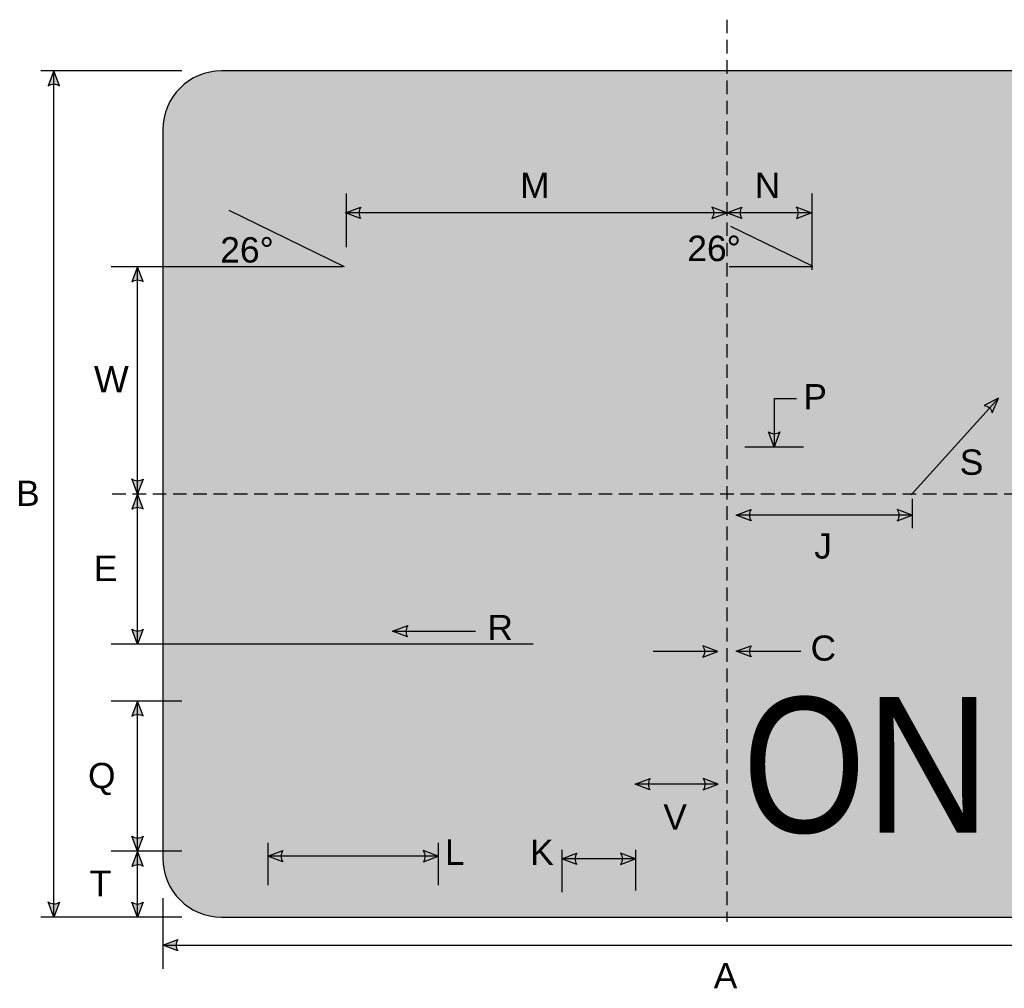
# Model space of a CAD drawing. Header units: feet. Extents: x 6.3 to 70.9, y 3.5 to 96.2.
import ezdxf
from ezdxf.enums import TextEntityAlignment as Align

# ---------------------------------------------------------------- set-up
doc = ezdxf.new("R2010")
doc.units = ezdxf.units.FT
doc.header["$MEASUREMENT"] = 0
doc.linetypes.add('DASHED2', pattern=[0.375, 0.25, -0.125])
for name, color, linetype in [('DIMENSIONS', 7, 'Continuous'), ('Layer #1', 7, 'Continuous'), ('LEGEND', 7, 'Continuous')]:
    doc.layers.add(name, color=color, linetype=linetype)
doc.styles.add('ARIAL', font='arial.ttf')
doc.styles.add('FHWA SERIES D2000EX', font='txt')

msp = doc.modelspace()

# ---------------------------------------------------------------- hatches: boundary and pattern name
at = {"layer": 'DIMENSIONS'}
h = msp.add_hatch(color=256, dxfattribs=at)
h.dxf.hatch_style = 1
edge = h.paths.add_edge_path()
edge.add_line((9.267881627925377, 81.65636389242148), (9.028134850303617, 82.29252910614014))
edge.add_line((9.028134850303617, 82.29252910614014), (8.790043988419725, 81.65097986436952))
edge.add_arc((9.032925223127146, 81.3020037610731), 0.4251771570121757, 56.45386549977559, 124.837238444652, ccw=False)
h = msp.add_hatch(color=256, dxfattribs=at)
h.dxf.hatch_style = 1
edge = h.paths.add_edge_path()
edge.add_line((22.07979290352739, 76.01534932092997), (21.44386737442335, 76.25573113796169))
edge.add_line((21.44386737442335, 76.25573113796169), (22.08565401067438, 76.49318134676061))
edge.add_arc((22.43438744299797, 76.24995180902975), 0.4251771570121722, 145.105556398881, 213.4889293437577)
h = msp.add_hatch(color=256, dxfattribs=at)
h.dxf.hatch_style = 1
edge = h.paths.add_edge_path()
edge.add_line((37.02879119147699, 76.01534932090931), (37.66471672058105, 76.25573113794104))
edge.add_line((37.66471672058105, 76.25573113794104), (37.02293008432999, 76.49318134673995))
edge.add_arc((36.67419665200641, 76.24995180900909), 0.4251771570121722, -33.48892934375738, 34.89444360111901, ccw=False)
h = msp.add_hatch(color=256, dxfattribs=at)
h.dxf.hatch_style = 1
edge = h.paths.add_edge_path()
edge.add_line((38.30064224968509, 76.01534932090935), (37.66471672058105, 76.25573113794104))
edge.add_line((37.66471672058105, 76.25573113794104), (38.30650335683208, 76.49318134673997))
edge.add_arc((38.65523678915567, 76.24995180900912), 0.4251771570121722, 145.105556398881, 213.4889293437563)
h = msp.add_hatch(color=256, dxfattribs=at)
h.dxf.hatch_style = 1
edge = h.paths.add_edge_path()
edge.add_line((40.62364496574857, 76.01534932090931), (41.25957049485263, 76.25573113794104))
edge.add_line((41.25957049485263, 76.25573113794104), (40.61778385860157, 76.49318134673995))
edge.add_arc((40.26905042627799, 76.24995180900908), 0.4251771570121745, -33.488929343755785, 34.894443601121, ccw=False)
h = msp.add_hatch(color=256, dxfattribs=at)
h.dxf.hatch_style = 1
edge = h.paths.add_edge_path()
edge.add_line((12.82549891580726, 73.32628571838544), (12.5857521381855, 73.96245093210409))
edge.add_line((12.5857521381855, 73.96245093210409), (12.34766127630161, 73.32090169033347))
edge.add_arc((12.59054251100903, 72.97192558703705), 0.4251771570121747, 56.45386549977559, 124.8372384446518, ccw=False)
h = msp.add_hatch(color=256, dxfattribs=at)
h.dxf.hatch_style = 1
edge = h.paths.add_edge_path()
edge.add_line((48.96116779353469, 67.73833542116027), (49.22437260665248, 68.36515909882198))
edge.add_line((49.22437260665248, 68.36515909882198), (48.61043780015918, 68.06290632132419))
edge.add_arc((48.54693246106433, 67.64249855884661), 0.4251771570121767, 13.026667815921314, 81.41004076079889, ccw=False)
h = msp.add_hatch(color=256, dxfattribs=at)
h.dxf.hatch_style = 1
edge = h.paths.add_edge_path()
edge.add_line((39.91629971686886, 66.93094910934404), (39.6765529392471, 66.29478389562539))
edge.add_line((39.6765529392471, 66.29478389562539), (39.43846207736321, 66.93633313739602))
edge.add_arc((39.68134331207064, 67.28530924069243), 0.4251771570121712, 235.1627615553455, 303.5461345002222)
h = msp.add_hatch(color=256, dxfattribs=at)
h.dxf.hatch_style = 1
edge = h.paths.add_edge_path()
edge.add_line((12.82549891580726, 64.92869431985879), (12.5857521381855, 64.29252910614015))
edge.add_line((12.5857521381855, 64.29252910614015), (12.34766127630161, 64.93407834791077))
edge.add_arc((12.59054251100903, 65.28305445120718), 0.4251771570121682, 235.1627615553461, 303.5461345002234)
h = msp.add_hatch(color=256, dxfattribs=at)
h.dxf.hatch_style = 1
edge = h.paths.add_edge_path()
edge.add_line((12.82549891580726, 63.65636389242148), (12.5857521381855, 64.29252910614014))
edge.add_line((12.5857521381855, 64.29252910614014), (12.34766127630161, 63.65097986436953))
edge.add_arc((12.59054251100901, 63.3020037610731), 0.4251771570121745, 56.453865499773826, 124.8372384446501, ccw=False)
h = msp.add_hatch(color=256, dxfattribs=at)
h.dxf.hatch_style = 1
edge = h.paths.add_edge_path()
edge.add_line((38.70065339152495, 63.15461394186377), (38.06472786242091, 63.39499575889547))
edge.add_line((38.06472786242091, 63.39499575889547), (38.70651449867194, 63.63244596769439))
edge.add_arc((39.05524793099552, 63.38921642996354), 0.4251771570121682, 145.1055563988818, 213.4889293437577)
h = msp.add_hatch(color=256, dxfattribs=at)
h.dxf.hatch_style = 1
edge = h.paths.add_edge_path()
edge.add_line((44.91888971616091, 63.15461394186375), (45.55481524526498, 63.39499575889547))
edge.add_line((45.55481524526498, 63.39499575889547), (44.91302860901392, 63.63244596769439))
edge.add_arc((44.56429517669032, 63.38921642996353), 0.4251771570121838, -33.48892934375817, 34.894443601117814, ccw=False)
h = msp.add_hatch(color=256, dxfattribs=at)
h.dxf.hatch_style = 1
edge = h.paths.add_edge_path()
edge.add_line((24.07900885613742, 58.21304573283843), (23.44308332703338, 58.45342754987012))
edge.add_line((23.44308332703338, 58.45342754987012), (24.08486996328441, 58.69087775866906))
edge.add_arc((24.433603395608, 58.44764822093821), 0.425177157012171, 145.1055563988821, 213.4889293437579)
h = msp.add_hatch(color=256, dxfattribs=at)
h.dxf.hatch_style = 1
edge = h.paths.add_edge_path()
edge.add_line((12.82549891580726, 58.53709273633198), (12.5857521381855, 57.90092752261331))
edge.add_line((12.5857521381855, 57.90092752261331), (12.34766127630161, 58.54247676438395))
edge.add_arc((12.59054251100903, 58.89145286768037), 0.425177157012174, 235.1627615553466, 303.5461345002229)
h = msp.add_hatch(color=256, dxfattribs=at)
h.dxf.hatch_style = 1
edge = h.paths.add_edge_path()
edge.add_line((36.64207448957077, 57.35657348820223), (37.27800001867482, 57.59695530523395))
edge.add_line((37.27800001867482, 57.59695530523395), (36.63621338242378, 57.83440551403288))
edge.add_arc((36.28747995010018, 57.59117597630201), 0.4251771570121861, -33.48892934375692, 34.894443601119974, ccw=False)
h = msp.add_hatch(color=256, dxfattribs=at)
h.dxf.hatch_style = 1
edge = h.paths.add_edge_path()
edge.add_line((38.70074675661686, 57.36047973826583), (38.06482122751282, 57.60086155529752))
edge.add_line((38.06482122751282, 57.60086155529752), (38.70660786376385, 57.83831176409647))
edge.add_arc((39.05534129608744, 57.59508222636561), 0.425177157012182, 145.1055563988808, 213.4889293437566)
h = msp.add_hatch(color=256, dxfattribs=at)
h.dxf.hatch_style = 1
edge = h.paths.add_edge_path()
edge.add_line((12.82606158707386, 54.84777012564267), (12.5863148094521, 55.48393533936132))
edge.add_line((12.5863148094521, 55.48393533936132), (12.34822394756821, 54.84238609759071))
edge.add_arc((12.59110518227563, 54.49340999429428), 0.4251771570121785, 56.45386549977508, 124.8372384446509, ccw=False)
h = msp.add_hatch(color=256, dxfattribs=at)
h.dxf.hatch_style = 1
edge = h.paths.add_edge_path()
edge.add_line((34.39345474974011, 51.70839729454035), (33.75752922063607, 51.94877911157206))
edge.add_line((33.75752922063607, 51.94877911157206), (34.3993158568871, 52.18622932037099))
edge.add_arc((34.74804928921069, 51.94299978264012), 0.425177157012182, 145.1055563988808, 213.4889293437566)
h = msp.add_hatch(color=256, dxfattribs=at)
h.dxf.hatch_style = 1
edge = h.paths.add_edge_path()
edge.add_line((36.66160369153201, 51.70839729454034), (37.29752922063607, 51.94877911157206))
edge.add_line((37.29752922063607, 51.94877911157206), (36.65574258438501, 52.18622932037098))
edge.add_arc((36.30700915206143, 51.94299978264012), 0.4251771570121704, -33.4889293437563, 34.894443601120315, ccw=False)
h = msp.add_hatch(color=256, dxfattribs=at)
h.dxf.hatch_style = 1
edge = h.paths.add_edge_path()
edge.add_line((12.82549891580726, 49.72947556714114), (12.5857521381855, 49.09331035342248))
edge.add_line((12.5857521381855, 49.09331035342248), (12.34766127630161, 49.73485959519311))
edge.add_arc((12.59054251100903, 50.08383569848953), 0.4251771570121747, 235.1627615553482, 303.5461345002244)
h = msp.add_hatch(color=256, dxfattribs=at)
h.dxf.hatch_style = 1
edge = h.paths.add_edge_path()
edge.add_line((12.82549891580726, 48.4571451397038), (12.5857521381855, 49.09331035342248))
edge.add_line((12.5857521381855, 49.09331035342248), (12.34766127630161, 48.45176111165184))
edge.add_arc((12.59054251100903, 48.10278500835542), 0.4251771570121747, 56.45386549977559, 124.8372384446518, ccw=False)
h = msp.add_hatch(color=256, dxfattribs=at)
h.dxf.hatch_style = 1
edge = h.paths.add_edge_path()
edge.add_line((18.77159453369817, 48.64199104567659), (18.13566900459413, 48.88237286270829))
edge.add_line((18.13566900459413, 48.88237286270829), (18.77745564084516, 49.11982307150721))
edge.add_arc((19.12618907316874, 48.87659353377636), 0.4251771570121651, 145.1055563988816, 213.4889293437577)
h = msp.add_hatch(color=256, dxfattribs=at)
h.dxf.hatch_style = 1
edge = h.paths.add_edge_path()
edge.add_line((24.74974347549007, 48.64199104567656), (25.38566900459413, 48.88237286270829))
edge.add_line((25.38566900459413, 48.88237286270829), (24.74388236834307, 49.11982307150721))
edge.add_arc((24.39514893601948, 48.87659353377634), 0.425177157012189, -33.48892934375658, 34.894443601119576, ccw=False)
h = msp.add_hatch(color=256, dxfattribs=at)
h.dxf.hatch_style = 1
edge = h.paths.add_edge_path()
edge.add_line((31.27550076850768, 48.5315843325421), (30.63957523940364, 48.77196614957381))
edge.add_line((30.63957523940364, 48.77196614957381), (31.28136187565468, 49.00941635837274))
edge.add_arc((31.63009530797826, 48.76618682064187), 0.4251771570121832, 145.1055563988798, 213.4889293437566)
h = msp.add_hatch(color=256, dxfattribs=at)
h.dxf.hatch_style = 1
edge = h.paths.add_edge_path()
edge.add_line((33.14036845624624, 48.53158433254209), (33.7762939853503, 48.77196614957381))
edge.add_line((33.7762939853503, 48.77196614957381), (33.13450734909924, 49.00941635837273))
edge.add_arc((32.78577391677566, 48.76618682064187), 0.4251771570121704, -33.4889293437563, 34.894443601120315, ccw=False)
h = msp.add_hatch(color=256, dxfattribs=at)
h.dxf.hatch_style = 1
edge = h.paths.add_edge_path()
edge.add_line((9.267881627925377, 46.93064742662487), (9.028134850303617, 46.29448221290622))
edge.add_line((9.028134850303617, 46.29448221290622), (8.790043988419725, 46.93603145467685))
edge.add_arc((9.032925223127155, 47.28500755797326), 0.425177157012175, 235.1627615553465, 303.5461345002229)
h = msp.add_hatch(color=256, dxfattribs=at)
h.dxf.hatch_style = 1
edge = h.paths.add_edge_path()
edge.add_line((12.82549891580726, 46.92869431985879), (12.5857521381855, 46.29252910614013))
edge.add_line((12.5857521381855, 46.29252910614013), (12.34766127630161, 46.93407834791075))
edge.add_arc((12.59054251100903, 47.28305445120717), 0.4251771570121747, 235.1627615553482, 303.5461345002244)
h = msp.add_hatch(color=256, dxfattribs=at)
h.dxf.hatch_style = 1
edge = h.paths.add_edge_path()
edge.add_line((14.30064224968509, 44.85862213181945), (13.66471672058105, 45.09900394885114))
edge.add_line((13.66471672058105, 45.09900394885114), (14.30650335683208, 45.33645415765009))
edge.add_arc((14.65523678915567, 45.09322461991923), 0.4251771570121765, 145.1055563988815, 213.4889293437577)
at = {"layer": 'Layer #1', "true_color": 0xffffff}
h = msp.add_hatch(color=7, dxfattribs=at)
edge = h.paths.add_edge_path(flags=0)
edge.add_spline(control_points=[(16.16471672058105, 82.29252910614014), (16.16471672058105, 82.29252910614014), (59.16471672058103, 82.29252910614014), (59.16471672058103, 82.29252910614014), (60.54450428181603, 82.29252910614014), (61.66471672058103, 81.17231666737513), (61.66471672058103, 79.79252910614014), (61.66471672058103, 79.79252910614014), (61.66471672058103, 48.79252910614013), (61.66471672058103, 48.79252910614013), (61.66471672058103, 47.41274154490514), (60.54450428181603, 46.29252910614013), (59.16471672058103, 46.29252910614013), (59.16471672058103, 46.29252910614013), (16.16471672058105, 46.29252910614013), (16.16471672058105, 46.29252910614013), (14.78492915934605, 46.29252910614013), (13.66471672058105, 47.41274154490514), (13.66471672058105, 48.79252910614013), (13.66471672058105, 48.79252910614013), (13.66471672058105, 79.79252910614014), (13.66471672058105, 79.79252910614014), (13.66471672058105, 81.17231666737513), (14.78492915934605, 82.29252910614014), (16.16471672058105, 82.29252910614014)], knot_values=[0, 0, 0, 0, 1, 1, 1, 2, 2, 2, 3, 3, 3, 4, 4, 4, 5, 5, 5, 6, 6, 6, 7, 7, 7, 8, 8, 8, 8], degree=3, periodic=0)
at = {"layer": 'Layer #1', "true_color": 0x000000}
h = msp.add_hatch(color=18, dxfattribs=at)
edge = h.paths.add_edge_path(flags=0)
edge.add_spline(control_points=[(16.46471672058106, 81.49252910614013), (16.46471672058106, 81.49252910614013), (58.86471672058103, 81.49252910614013), (58.86471672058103, 81.49252910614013), (59.96854676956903, 81.49252910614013), (60.86471672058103, 80.59635915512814), (60.86471672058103, 79.49252910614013), (60.86471672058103, 79.49252910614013), (60.86471672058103, 49.09252910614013), (60.86471672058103, 49.09252910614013), (60.86471672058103, 47.98869905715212), (59.96854676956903, 47.09252910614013), (58.86471672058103, 47.09252910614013), (58.86471672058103, 47.09252910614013), (16.46471672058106, 47.09252910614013), (16.46471672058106, 47.09252910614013), (15.36088667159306, 47.09252910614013), (14.46471672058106, 47.98869905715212), (14.46471672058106, 49.09252910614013), (14.46471672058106, 49.09252910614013), (14.46471672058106, 79.49252910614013), (14.46471672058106, 79.49252910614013), (14.46471672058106, 80.59635915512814), (15.36088667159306, 81.49252910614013), (16.46471672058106, 81.49252910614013)], knot_values=[0, 0, 0, 0, 1, 1, 1, 2, 2, 2, 3, 3, 3, 4, 4, 4, 5, 5, 5, 6, 6, 6, 7, 7, 7, 8, 8, 8, 8], degree=3, periodic=0)
at = {"layer": 'Layer #1', "true_color": 0xffffff}
h = msp.add_hatch(color=7, dxfattribs=at)
edge = h.paths.add_edge_path(flags=0)
edge.add_spline(control_points=[(17.42471229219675, 80.18206994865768), (17.42471229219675, 80.18206994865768), (58.02471229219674, 80.18206994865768), (58.02471229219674, 80.18206994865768), (58.90777633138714, 80.18206994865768), (59.62471229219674, 79.46513398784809), (59.62471229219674, 78.58206994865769), (59.62471229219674, 78.58206994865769), (59.62471229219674, 49.98206994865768), (59.62471229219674, 49.98206994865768), (59.62471229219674, 49.0990059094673), (58.90777633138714, 48.38206994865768), (58.02471229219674, 48.38206994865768), (58.02471229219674, 48.38206994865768), (17.42471229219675, 48.38206994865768), (17.42471229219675, 48.38206994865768), (16.54164825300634, 48.38206994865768), (15.82471229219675, 49.0990059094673), (15.82471229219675, 49.98206994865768), (15.82471229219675, 49.98206994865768), (15.82471229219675, 78.58206994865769), (15.82471229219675, 78.58206994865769), (15.82471229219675, 79.46513398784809), (16.54164825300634, 80.18206994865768), (17.42471229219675, 80.18206994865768)], knot_values=[0, 0, 0, 0, 1, 1, 1, 2, 2, 2, 3, 3, 3, 4, 4, 4, 5, 5, 5, 6, 6, 6, 7, 7, 7, 8, 8, 8, 8], degree=3, periodic=0)
at = {"layer": 'LEGEND', "true_color": 0x000000}
for points in [[(31.87151497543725, 69.5705589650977), (32.00552935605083, 69.41606886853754), (32.12279236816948, 69.24441320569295), (32.3573149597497, 68.91826568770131), (32.57508618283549, 68.59211816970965), (32.75935295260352, 68.28313621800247), (32.92687178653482, 67.95699221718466), (33.01063034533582, 67.78533479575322), (33.07763581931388, 67.63084294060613), (33.21165019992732, 67.30469718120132), (33.2786573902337, 67.13303975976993), (33.32891321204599, 66.96138409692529), (33.42942313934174, 66.63523657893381), (33.46292416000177, 66.4635809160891), (33.51318169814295, 66.27475968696), (33.58018545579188, 65.93144484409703), (33.63044299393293, 65.55380238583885), (33.64719436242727, 65.36497939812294), (33.6639457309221, 65.17615641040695), (33.68069709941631, 64.98733518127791), (33.69745018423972, 64.78134662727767), (33.71419983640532, 64.38653684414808), (33.71419983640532, 63.95739944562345), (33.71419983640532, 59.39134122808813), (30.69889686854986, 59.39134122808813), (30.69889686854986, 63.95739944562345), (30.69889686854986, 64.23204674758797), (30.69889686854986, 64.50669932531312), (30.66539413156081, 64.76418281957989), (30.64864276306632, 65.02166631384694), (30.59838865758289, 65.26198600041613), (30.56488248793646, 65.50230568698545), (30.49787701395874, 65.72545804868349), (30.43086982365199, 65.96577773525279), (30.36386091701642, 66.17176453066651), (30.26335442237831, 66.39491865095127), (30.16284449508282, 66.61807101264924), (30.06233285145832, 66.84122689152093), (29.92831847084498, 67.04721192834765), (29.79430580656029, 67.27036429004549), (29.64354005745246, 67.49351841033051), (29.49277430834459, 67.73383633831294), (29.40901574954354, 67.83682973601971), (29.30850582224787, 67.9398248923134), (29.12423905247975, 68.14581344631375), (29.02372912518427, 68.24880684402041), (28.90646611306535, 68.35180200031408), (28.68869488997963, 68.54062322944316), (28.43741921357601, 68.7294444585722), (28.20289662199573, 68.91826568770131), (27.95162094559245, 69.07275754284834), (27.71709663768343, 69.22724763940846), (27.28155247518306, 69.50189669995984), (26.91301550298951, 69.70788525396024), (26.57798126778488, 69.87953915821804), (26.49422270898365, 69.9310376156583), (26.27644976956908, 68.09431674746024), (26.27644976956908, 68.02565272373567), (26.25969840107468, 67.95699221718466), (26.22619738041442, 67.8711626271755), (26.17594155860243, 67.76816922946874), (26.10893436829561, 67.66517407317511), (26.07542991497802, 67.63084294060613), (26.00842444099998, 67.57934624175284), (25.95816861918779, 67.54501686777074), (25.8744100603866, 67.49351841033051), (25.79065321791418, 67.476352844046), (25.69014157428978, 67.45918727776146), (25.62313266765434, 67.476352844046), (25.53937754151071, 67.476352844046), (25.47237035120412, 67.49351841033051), (25.42211624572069, 67.52784954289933), (25.37185870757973, 67.54501686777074), (25.32160460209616, 67.57934624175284), (25.2881001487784, 67.61367737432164), (25.25459741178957, 67.64800850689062), (25.20434330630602, 67.71667253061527), (25.17083713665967, 67.78533479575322), (21.53572152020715, 73.94779595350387), (28.48767331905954, 75.16655643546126), (28.55468050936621, 75.16655643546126), (28.63844078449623, 75.14939086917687), (28.72219591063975, 75.13222354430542), (28.77245344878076, 75.11505973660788), (28.82270755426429, 75.09789417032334), (28.92321748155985, 75.02923014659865), (28.97347158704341, 74.97773344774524), (29.0069777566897, 74.92623674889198), (29.05723014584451, 74.87474005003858), (29.09073459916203, 74.78891221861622), (29.10748596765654, 74.73741376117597), (29.12423905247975, 74.66875149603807), (29.12423905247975, 74.54859429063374), (29.09073459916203, 74.42843180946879), (29.05723014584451, 74.32544017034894), (29.0069777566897, 74.23961058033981), (28.97347158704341, 74.18811388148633), (28.92321748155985, 74.11945161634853), (27.71709663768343, 72.72903547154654), (27.83435793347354, 72.69470609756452), (28.11913634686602, 72.54021248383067), (28.58818324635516, 72.29989631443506), (28.85621029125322, 72.14540621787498), (29.15774007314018, 71.95658323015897), (29.4760229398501, 71.75059643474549), (29.81105717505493, 71.51027674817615), (30.14609141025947, 71.25279149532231), (30.49787701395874, 70.97814243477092), (30.84966261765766, 70.66915872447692), (31.03393110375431, 70.49750482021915), (31.20144822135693, 70.32584739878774), (31.36896362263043, 70.1541917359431), (31.53648245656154, 69.96536874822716), (31.7039978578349, 69.7765475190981)], [(52.37063655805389, 69.60180896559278), (52.51380579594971, 69.4473188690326), (52.63907933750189, 69.27566320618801), (52.88962275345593, 68.94951568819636), (53.12227047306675, 68.62336817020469), (53.31912496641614, 68.31438621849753), (53.49808743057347, 67.98824221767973), (53.58756774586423, 67.81658479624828), (53.65915053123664, 67.6620929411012), (53.80231976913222, 67.3359471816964), (53.87390438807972, 67.16428976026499), (53.92759331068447, 66.99263409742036), (54.03496932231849, 66.66648657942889), (54.07075888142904, 66.49483091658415), (54.12444963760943, 66.30600968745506), (54.19603058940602, 65.96269484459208), (54.24972134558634, 65.58505238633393), (54.26761704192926, 65.396229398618), (54.28551273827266, 65.20740641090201), (54.30340843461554, 65.018585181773), (54.32130596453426, 64.81259662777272), (54.33919982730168, 64.41778684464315), (54.33919982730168, 63.98864944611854), (54.33919982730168, 59.42259122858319), (51.11791397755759, 59.42259122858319), (51.11791397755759, 63.98864944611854), (51.11791397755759, 64.26329674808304), (51.11791397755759, 64.53794932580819), (51.08212258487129, 64.79543282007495), (51.06422688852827, 65.052916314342), (51.01053979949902, 65.29323600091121), (50.974744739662, 65.5335556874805), (50.90316195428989, 65.75670804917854), (50.83157733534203, 65.99702773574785), (50.75999088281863, 66.20301453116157), (50.6526185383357, 66.4261686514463), (50.54524252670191, 66.64932101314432), (50.43786468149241, 66.87247689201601), (50.29469544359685, 67.07846192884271), (50.15152803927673, 67.30161429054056), (49.99046310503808, 67.52476841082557), (49.82939817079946, 67.765086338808), (49.73991785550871, 67.86807973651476), (49.63254184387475, 67.97107489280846), (49.4356873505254, 68.17706344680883), (49.32831133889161, 68.28005684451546), (49.2030377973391, 68.38305200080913), (48.97039007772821, 68.57187322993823), (48.70194913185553, 68.76069445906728), (48.45140571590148, 68.94951568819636), (48.18296477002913, 69.10400754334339), (47.93241952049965, 69.25849763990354), (47.46712224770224, 69.53314670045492), (47.07340959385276, 69.7391352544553), (46.71548833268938, 69.9107891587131), (46.62600801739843, 69.96228761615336), (46.39335846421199, 68.12556674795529), (46.39335846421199, 68.05690272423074), (46.37546276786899, 67.98824221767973), (46.33967320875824, 67.90241262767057), (46.28598428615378, 67.7994192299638), (46.21439966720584, 67.69642407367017), (46.17860644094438, 67.6620929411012), (46.10702365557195, 67.61059624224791), (46.05333473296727, 67.5762668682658), (45.96385441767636, 67.52476841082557), (45.87437593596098, 67.50760284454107), (45.76699809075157, 67.49043727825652), (45.69541163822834, 67.50760284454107), (45.60593499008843, 67.50760284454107), (45.53435037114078, 67.52476841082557), (45.48066328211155, 67.55909954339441), (45.42697252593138, 67.5762668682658), (45.37328543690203, 67.61059624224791), (45.33749221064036, 67.64492737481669), (45.30170081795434, 67.67925850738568), (45.248013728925, 67.74792253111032), (45.21221866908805, 67.81658479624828), (41.32877921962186, 73.97904595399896), (48.75563622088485, 75.1978064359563), (48.82722083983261, 75.1978064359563), (48.91670298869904, 75.18064086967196), (49.00617963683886, 75.16347354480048), (49.05987039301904, 75.14630973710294), (49.11355748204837, 75.1291441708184), (49.2209334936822, 75.0604801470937), (49.27462058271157, 75.0089834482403), (49.31041564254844, 74.95748674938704), (49.36410089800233, 74.90599005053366), (49.39989412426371, 74.8201622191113), (49.41778982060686, 74.76866376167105), (49.4356873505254, 74.70000149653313), (49.4356873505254, 74.57984429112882), (49.39989412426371, 74.45968180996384), (49.36410089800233, 74.356690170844), (49.31041564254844, 74.27086058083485), (49.27462058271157, 74.2193638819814), (49.2209334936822, 74.15070161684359), (47.93241952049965, 72.76028547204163), (48.05769122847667, 72.72595609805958), (48.36192356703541, 72.57146248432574), (48.86301223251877, 72.33114631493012), (49.14934887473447, 72.17665621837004), (49.47147690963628, 71.98783323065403), (49.81150247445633, 71.78184643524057), (50.16942373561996, 71.54152674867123), (50.52734499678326, 71.28404149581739), (50.90316195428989, 71.00939243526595), (51.27897891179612, 70.70040872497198), (51.47583523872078, 70.52875482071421), (51.65479586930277, 70.35709739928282), (51.83375466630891, 70.18544173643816), (52.01271713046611, 69.99661874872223), (52.19167592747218, 69.80779751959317)], [(37.26471672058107, 66.28962174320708), (38.06471672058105, 66.28962174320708), (38.06471672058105, 47.92555925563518), (37.26471672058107, 47.92555925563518)], [(30.63627919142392, 58.49565410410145), (33.76627919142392, 58.49565410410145), (33.76627919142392, 49.15190411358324), (30.63627919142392, 49.15190411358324)]]:
    msp.add_hatch(color=18, dxfattribs=at).paths.add_polyline_path(points, flags=0)
at = {"layer": 'LEGEND', "true_color": 0xffffff}
for points in [[(20.14756825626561, 65.42022441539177), (31.2725682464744, 65.42022441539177), (31.2725682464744, 58.48663067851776), (20.14756825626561, 58.48663067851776)], [(23.46679689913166, 58.67187498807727), (30.62304688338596, 58.67187498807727), (30.62304688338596, 58.14062498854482), (23.46679689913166, 58.14062498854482)], [(28.53038074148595, 58.54522442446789), (30.66319324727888, 58.54522442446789), (30.66319324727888, 49.10381818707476), (28.53038074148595, 49.10381818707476)]]:
    msp.add_hatch(color=7, dxfattribs=at).paths.add_polyline_path(points, flags=0)
at = {"layer": 'LEGEND', "true_color": 0x000000}
msp.add_hatch(color=18, dxfattribs=at).paths.add_polyline_path([(29.70048530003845, 59.25024753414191), (29.70048530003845, 59.40000450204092), (29.68515114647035, 59.56476413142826), (29.63914505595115, 59.86429403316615), (29.60848219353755, 60.01405100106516), (29.56247973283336, 60.16381861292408), (29.5164772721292, 60.29861372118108), (29.45514428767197, 60.43341415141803), (29.39380948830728, 60.5681879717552), (29.31713872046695, 60.70298840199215), (29.25579484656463, 60.83777641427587), (29.16380081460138, 60.95758837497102), (29.07180133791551, 61.07739856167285), (28.97979097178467, 61.19721939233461), (28.88778968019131, 61.30206062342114), (28.78045242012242, 61.40688234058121), (28.67311334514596, 61.51172711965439), (28.56576519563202, 61.60158165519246), (28.4431028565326, 61.70642466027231), (28.32042962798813, 61.78130314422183), (28.19775276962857, 61.87116832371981), (28.0597562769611, 61.94604680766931), (27.92175433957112, 62.00595810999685), (27.78375058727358, 62.06586409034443), (27.64574320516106, 62.12577716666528), (27.50774126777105, 62.17070709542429), (27.35438884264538, 62.21563702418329), (27.20107090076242, 62.24558203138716), (27.04772573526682, 62.27554123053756), (26.89437875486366, 62.29051196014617), (26.72570851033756, 62.30548801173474), (26.57237060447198, 62.30548801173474), (26.41902362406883, 62.30548801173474), (26.25036608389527, 62.29051196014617), (25.94367575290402, 62.24558203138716), (25.79033603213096, 62.21563702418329), (25.63700720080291, 62.17070709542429), (25.49899800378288, 62.12577716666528), (25.36098699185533, 62.06586409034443), (25.22299231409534, 62.00595810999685), (25.08498311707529, 61.94604680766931), (24.94697392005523, 61.87116832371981), (24.82431158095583, 61.78130314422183), (24.70163653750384, 61.70642466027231), (24.5789560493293, 61.60158165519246), (24.47163330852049, 61.51172711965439), (24.36428697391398, 61.40688234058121), (24.25694789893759, 61.30206062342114), (24.16495205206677, 61.19721939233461), (24.07294531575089, 61.07739856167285), (23.98094402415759, 60.95758837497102), (23.90427325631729, 60.83777641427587), (23.82760067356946, 60.70298840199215), (23.75093353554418, 60.5681879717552), (23.68959510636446, 60.43341415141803), (23.62826212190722, 60.29861372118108), (23.58226329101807, 60.16381861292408), (23.53626264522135, 60.01405100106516), (23.50558526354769, 59.86429403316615), (23.47492240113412, 59.71452464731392), (23.45958643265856, 59.56476413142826), (23.444257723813, 59.40000450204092), (23.444257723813, 59.25024753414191), (23.444257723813, 55.38624705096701), (25.268992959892, 55.95536184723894), (25.33032594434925, 55.98531040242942), (25.39165711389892, 55.98531040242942), (25.48366748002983, 56.000286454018), (25.59100111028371, 55.98531040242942), (25.63700720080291, 55.9703378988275), (25.69834562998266, 55.95536184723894), (25.82101341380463, 55.89545764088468), (25.86701224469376, 55.86550553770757), (25.92834704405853, 55.80559955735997), (25.98968002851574, 55.74569180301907), (26.03568793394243, 55.67080622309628), (26.06635805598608, 55.6108984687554), (26.09701728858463, 55.53600756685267), (26.11235325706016, 55.47610513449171), (26.11235325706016, 55.41619383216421), (26.11235325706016, 55.28140227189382), (26.08169039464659, 55.17656104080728), (26.05101482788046, 55.10168965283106), (26.00502144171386, 55.02680052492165), (21.88019220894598, 49.1559257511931), (17.70938410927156, 55.10168965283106), (17.6787176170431, 55.16159208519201), (17.66337801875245, 55.23648121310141), (17.66337801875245, 55.34131889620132), (17.66337801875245, 55.44615657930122), (17.6787176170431, 55.50606078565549), (17.69404995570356, 55.56596853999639), (17.70938410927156, 55.62587629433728), (17.75538294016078, 55.68578050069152), (17.78604580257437, 55.74569180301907), (17.8473842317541, 55.80559955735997), (17.86272020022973, 55.83554811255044), (17.89337943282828, 55.85051529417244), (17.93939096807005, 55.89545764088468), (18.00072213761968, 55.92541329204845), (18.04672641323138, 55.94038579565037), (18.10805758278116, 55.9703378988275), (18.15406367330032, 55.9703378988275), (18.26139548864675, 55.98531040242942), (18.33806988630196, 55.98531040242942), (18.4147352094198, 55.9703378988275), (18.47607182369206, 55.95536184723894), (20.31613395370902, 55.38624705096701), (20.31613395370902, 59.25024753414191), (20.31613395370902, 59.56476413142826), (20.34681859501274, 59.87927008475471), (20.37748327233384, 60.1787999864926), (20.43881262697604, 60.47833521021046), (20.46947911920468, 60.62810282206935), (20.51548157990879, 60.77786156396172), (20.59215053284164, 61.06242783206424), (20.69949323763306, 61.34697636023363), (20.80681779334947, 61.63154262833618), (20.86816166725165, 61.76634128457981), (20.92950191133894, 61.90112397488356), (21.06750021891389, 62.15573281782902), (21.22085264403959, 62.41032569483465), (21.38952107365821, 62.66493453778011), (21.55818768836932, 62.90456378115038), (21.74219934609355, 63.12922406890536), (21.94153245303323, 63.35387016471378), (22.15620878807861, 63.56354198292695), (22.26355149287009, 63.66837611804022), (22.37087786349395, 63.77321202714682), (22.47822419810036, 63.87804971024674), (22.60089016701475, 63.96791134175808), (22.83089158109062, 64.1476275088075), (23.07624529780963, 64.31236585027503), (23.33691864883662, 64.47711128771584), (23.45958643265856, 64.55201105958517), (23.59759744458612, 64.6268824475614), (23.85827442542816, 64.76167400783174), (24.13427104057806, 64.88148951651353), (24.42563084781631, 65.00130679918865), (24.71696161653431, 65.09116488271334), (25.00831053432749, 65.18103006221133), (25.16165569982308, 65.21097506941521), (25.31498090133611, 65.24093426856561), (25.62166215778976, 65.30085798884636), (25.77500732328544, 65.31580920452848), (25.92834704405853, 65.33078348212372), (26.09701728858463, 65.34576308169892), (26.25036608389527, 65.36074622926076), (26.57237060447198, 65.36074622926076), (26.89437875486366, 65.36074622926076), (27.21639416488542, 65.33078348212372), (27.5230699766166, 65.30085798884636), (27.82974578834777, 65.24093426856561), (27.98308732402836, 65.21097506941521), (28.13642341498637, 65.18103006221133), (28.427770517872, 65.09116488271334), (28.71911399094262, 65.00130679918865), (29.01046653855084, 64.88148951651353), (29.14845940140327, 64.82158885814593), (29.28646496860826, 64.76167400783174), (29.54714194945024, 64.6268824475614), (29.80781711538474, 64.47711128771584), (30.06849772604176, 64.31236585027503), (30.31383147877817, 64.1476275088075), (30.54384559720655, 63.96791134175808), (30.77385064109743, 63.77321202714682), (30.98853060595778, 63.56354198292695), (31.09586423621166, 63.45869542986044), (31.20320149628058, 63.35387016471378), (31.29520823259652, 63.24903070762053), (31.40254912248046, 63.12922406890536), (31.58656259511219, 62.90456378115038), (31.75522558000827, 62.66493453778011), (31.92389582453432, 62.41032569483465), (32.00056659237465, 62.29051196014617), (32.07724280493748, 62.15573281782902), (32.21524474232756, 61.90112397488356), (32.33790889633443, 61.63154262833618), (32.44524978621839, 61.34697636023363), (32.55259067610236, 61.06242783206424), (32.62925599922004, 60.77786156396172), (32.67526027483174, 60.62810282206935), (32.70592676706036, 60.47833521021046), (32.76726156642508, 60.1787999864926), (32.78259209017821, 60.029034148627), (32.79793350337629, 59.87927008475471), (32.81326584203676, 59.71452464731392), (32.82860181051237, 59.56476413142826), (32.82860181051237, 59.25024753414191), (33.7762939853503, 49.14949258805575), (29.70048530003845, 49.1559257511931)])
h = msp.add_hatch(color=18, dxfattribs=at)
edge = h.paths.add_edge_path(flags=0)
edge.add_spline(control_points=[(20.30428700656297, 58.46147442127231), (20.30428700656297, 58.46147442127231), (27.03428700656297, 58.46147442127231), (27.03428700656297, 58.46147442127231), (27.03428700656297, 58.46147442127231), (33.76428700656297, 58.46147442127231), (33.76428700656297, 58.46147442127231), (33.76428700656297, 62.17586253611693), (30.74867512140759, 65.1914744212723), (27.03428700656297, 65.1914744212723), (23.31989889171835, 65.1914744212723), (20.30428700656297, 62.17586253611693), (20.30428700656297, 58.46147442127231)], knot_values=[0, 0, 0, 0, 1, 1, 1, 2, 2, 2, 3, 3, 3, 4, 4, 4, 4], degree=3, periodic=0)
at = {"layer": 'LEGEND', "true_color": 0xffffff}
h = msp.add_hatch(color=7, dxfattribs=at)
edge = h.paths.add_edge_path(flags=0)
edge.add_spline(control_points=[(23.4381932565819, 58.46147442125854), (23.4381932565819, 58.46147442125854), (27.0381932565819, 58.46147442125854), (27.0381932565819, 58.46147442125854), (27.0381932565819, 58.46147442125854), (30.63819325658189, 58.46147442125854), (30.63819325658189, 58.46147442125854), (30.63819325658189, 60.44836850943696), (29.02508734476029, 62.06147442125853), (27.0381932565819, 62.06147442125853), (25.0512991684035, 62.06147442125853), (23.4381932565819, 60.44836850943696), (23.4381932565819, 58.46147442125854)], knot_values=[0, 0, 0, 0, 1, 1, 1, 2, 2, 2, 3, 3, 3, 4, 4, 4, 4], degree=3, periodic=0)

# ---------------------------------------------------------------- linework, layer by layer
at = {"layer": 'DIMENSIONS', "color": 18, "lineweight": -3, "true_color": 0x000000}
for p, q in [((14.4685645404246, 82.29252910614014), (8.468564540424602, 82.29252910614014)), ((9.028134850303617, 46.29448221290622), (9.028134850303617, 82.29448221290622)), ((21.46074238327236, 77.07377909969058), (21.46074238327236, 74.79587062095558)), ((41.28190421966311, 77.07377909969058), (41.28190421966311, 73.82377910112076)), ((21.396736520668, 73.95335487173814), (16.48925670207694, 76.34689270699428)), ((37.66386737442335, 76.25573113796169), (21.44386737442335, 76.25573113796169)), ((41.25957049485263, 76.25573113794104), (37.65957049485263, 76.25573113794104)), ((41.30534171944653, 73.98002910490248), (37.8329126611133, 75.67364591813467)), ((21.3260137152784, 73.96245093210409), (11.46563484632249, 73.96245093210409)), ((12.5857521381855, 57.90092752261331), (12.5857521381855, 73.96245093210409)), ((37.7644396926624, 73.97056514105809), (41.32500018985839, 73.97056514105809)), ((39.6765529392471, 68.35337764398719), (39.6765529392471, 66.29478389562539)), ((39.6765529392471, 68.35337764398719), (40.62968769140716, 68.35337764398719)), ((45.51144851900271, 64.2553125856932), (49.22437260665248, 68.36515909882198)), ((38.42656269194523, 66.29478389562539), (40.92656269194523, 66.29478389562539)), ((45.55481524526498, 64.08076587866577), (45.55481524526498, 62.83549785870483)), ((45.55481524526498, 63.39499575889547), (38.06472786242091, 63.39499575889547)), ((23.44308332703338, 58.45342754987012), (26.97107860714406, 58.45342754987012)), ((29.42668461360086, 57.90092752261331), (11.46563484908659, 57.90092752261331)), ((37.27800001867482, 57.59695530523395), (34.52800001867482, 57.59695530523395)), ((38.06482122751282, 57.60086155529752), (40.81482122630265, 57.60086155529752)), ((14.46856453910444, 55.48393533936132), (11.46856453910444, 55.48393533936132)), ((12.5857521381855, 46.29252910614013), (12.5857521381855, 55.48393533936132)), ((37.29752922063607, 51.94877911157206), (33.75752922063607, 51.94877911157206)), ((18.13566900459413, 49.45027383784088), (18.13566900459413, 47.64753946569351)), ((25.38566899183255, 49.45027383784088), (25.38566899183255, 47.64753946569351)), ((14.46856453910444, 49.09331035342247), (11.46856453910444, 49.09331035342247)), ((30.63957523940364, 49.14949258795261), (30.63957523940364, 47.34675821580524)), ((33.7762939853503, 49.14949258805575), (33.7762939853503, 47.42488321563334)), ((25.38566900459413, 48.88237286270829), (18.13566900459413, 48.88237286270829)), ((33.7762939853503, 48.77196614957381), (30.63957523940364, 48.77196614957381)), ((13.66471672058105, 47.09509770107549), (13.66471672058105, 44.0950977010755)), ((14.4685645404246, 46.29252910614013), (8.468564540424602, 46.29252910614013)), ((13.66471672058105, 45.09900394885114), (61.66471672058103, 45.09900394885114))]:
    msp.add_line(p, q, dxfattribs=at)
at = {"layer": 'DIMENSIONS', "color": 18, "linetype": 'DASHED2', "lineweight": -3, "ltscale": 2.299999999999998, "true_color": 0x000000}
for points in [[(37.66471672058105, 84.46908127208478), (37.66471672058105, 46.0940812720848)], [(11.51152363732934, 64.29252910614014), (63.88652363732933, 64.29252910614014)]]:
    msp.add_lwpolyline(points, dxfattribs=at)
at = {"layer": 'DIMENSIONS'}
for points in [[(9.267881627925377, 81.65636389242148), (9.028134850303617, 82.29252910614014), (8.790043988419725, 81.65097986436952, -0.307560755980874), (9.267881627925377, 81.65636389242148, -4.141293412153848)], [(22.07979290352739, 76.01534932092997), (21.44386737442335, 76.25573113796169), (22.08565401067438, 76.49318134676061, 0.307560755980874), (22.07979290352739, 76.01534932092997, 4.141293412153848)], [(37.02879119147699, 76.01534932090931), (37.66471672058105, 76.25573113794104), (37.02293008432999, 76.49318134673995, -0.307560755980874), (37.02879119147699, 76.01534932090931, -4.141293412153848)], [(38.30064224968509, 76.01534932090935), (37.66471672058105, 76.25573113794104), (38.30650335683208, 76.49318134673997, 0.307560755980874), (38.30064224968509, 76.01534932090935, 4.141293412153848)], [(40.62364496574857, 76.01534932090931), (41.25957049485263, 76.25573113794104), (40.61778385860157, 76.49318134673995, -0.307560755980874), (40.62364496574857, 76.01534932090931, -4.141293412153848)], [(12.82549891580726, 73.32628571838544), (12.5857521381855, 73.96245093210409), (12.34766127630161, 73.32090169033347, -0.307560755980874), (12.82549891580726, 73.32628571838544, -4.141293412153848)], [(48.96116779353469, 67.73833542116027), (49.22437260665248, 68.36515909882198), (48.61043780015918, 68.06290632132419, -0.307560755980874), (48.96116779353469, 67.73833542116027, -4.141293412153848)], [(39.91629971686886, 66.93094910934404), (39.6765529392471, 66.29478389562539), (39.43846207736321, 66.93633313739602, 0.307560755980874), (39.91629971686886, 66.93094910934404, 4.141293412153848)], [(12.82549891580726, 64.92869431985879), (12.5857521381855, 64.29252910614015), (12.34766127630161, 64.93407834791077, 0.307560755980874), (12.82549891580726, 64.92869431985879, 4.141293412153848)], [(12.82549891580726, 63.65636389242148), (12.5857521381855, 64.29252910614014), (12.34766127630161, 63.65097986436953, -0.307560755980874), (12.82549891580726, 63.65636389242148, -4.141293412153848)], [(38.70065339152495, 63.15461394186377), (38.06472786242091, 63.39499575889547), (38.70651449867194, 63.63244596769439, 0.307560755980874), (38.70065339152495, 63.15461394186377, 4.141293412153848)], [(44.91888971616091, 63.15461394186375), (45.55481524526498, 63.39499575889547), (44.91302860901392, 63.63244596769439, -0.307560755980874), (44.91888971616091, 63.15461394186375, -4.141293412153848)], [(24.07900885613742, 58.21304573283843), (23.44308332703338, 58.45342754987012), (24.08486996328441, 58.69087775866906, 0.307560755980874), (24.07900885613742, 58.21304573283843, 4.141293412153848)], [(12.82549891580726, 58.53709273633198), (12.5857521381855, 57.90092752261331), (12.34766127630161, 58.54247676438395, 0.307560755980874), (12.82549891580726, 58.53709273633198, 4.141293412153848)], [(36.64207448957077, 57.35657348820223), (37.27800001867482, 57.59695530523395), (36.63621338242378, 57.83440551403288, -0.307560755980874), (36.64207448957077, 57.35657348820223, -4.141293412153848)], [(38.70074675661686, 57.36047973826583), (38.06482122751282, 57.60086155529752), (38.70660786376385, 57.83831176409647, 0.307560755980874), (38.70074675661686, 57.36047973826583, 4.141293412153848)], [(12.82606158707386, 54.84777012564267), (12.5863148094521, 55.48393533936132), (12.34822394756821, 54.84238609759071, -0.307560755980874), (12.82606158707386, 54.84777012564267, -4.141293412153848)], [(34.39345474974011, 51.70839729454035), (33.75752922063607, 51.94877911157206), (34.3993158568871, 52.18622932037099, 0.307560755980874), (34.39345474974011, 51.70839729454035, 4.141293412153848)], [(36.66160369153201, 51.70839729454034), (37.29752922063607, 51.94877911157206), (36.65574258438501, 52.18622932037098, -0.307560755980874), (36.66160369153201, 51.70839729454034, -4.141293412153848)], [(12.82549891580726, 49.72947556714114), (12.5857521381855, 49.09331035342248), (12.34766127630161, 49.73485959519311, 0.307560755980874), (12.82549891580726, 49.72947556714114, 4.141293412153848)], [(12.82549891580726, 48.4571451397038), (12.5857521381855, 49.09331035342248), (12.34766127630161, 48.45176111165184, -0.307560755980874), (12.82549891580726, 48.4571451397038, -4.141293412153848)], [(18.77159453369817, 48.64199104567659), (18.13566900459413, 48.88237286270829), (18.77745564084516, 49.11982307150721, 0.307560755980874), (18.77159453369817, 48.64199104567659, 4.141293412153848)], [(24.74974347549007, 48.64199104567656), (25.38566900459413, 48.88237286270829), (24.74388236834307, 49.11982307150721, -0.307560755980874), (24.74974347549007, 48.64199104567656, -4.141293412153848)], [(31.27550076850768, 48.5315843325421), (30.63957523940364, 48.77196614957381), (31.28136187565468, 49.00941635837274, 0.307560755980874), (31.27550076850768, 48.5315843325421, 4.141293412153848)], [(33.14036845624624, 48.53158433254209), (33.7762939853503, 48.77196614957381), (33.13450734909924, 49.00941635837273, -0.307560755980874), (33.14036845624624, 48.53158433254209, -4.141293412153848)], [(9.267881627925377, 46.93064742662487), (9.028134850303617, 46.29448221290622), (8.790043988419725, 46.93603145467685, 0.307560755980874), (9.267881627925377, 46.93064742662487, 4.141293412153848)], [(12.82549891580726, 46.92869431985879), (12.5857521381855, 46.29252910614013), (12.34766127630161, 46.93407834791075, 0.307560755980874), (12.82549891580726, 46.92869431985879, 4.141293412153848)], [(14.30064224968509, 44.85862213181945), (13.66471672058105, 45.09900394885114), (14.30650335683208, 45.33645415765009, 0.307560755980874), (14.30064224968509, 44.85862213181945, 4.141293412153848)]]:
    msp.add_lwpolyline(points, format="xyb", dxfattribs=at)
at = {"layer": 'Layer #1', "color": 18, "lineweight": -3, "true_color": 0x000000}
msp.add_open_spline([(16.16471672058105, 82.29252910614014), (16.16471672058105, 82.29252910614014), (59.16471672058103, 82.29252910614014), (59.16471672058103, 82.29252910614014), (60.54450428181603, 82.29252910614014), (61.66471672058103, 81.17231666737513), (61.66471672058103, 79.79252910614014), (61.66471672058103, 79.79252910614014), (61.66471672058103, 48.79252910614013), (61.66471672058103, 48.79252910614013), (61.66471672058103, 47.41274154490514), (60.54450428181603, 46.29252910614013), (59.16471672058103, 46.29252910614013), (59.16471672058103, 46.29252910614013), (16.16471672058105, 46.29252910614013), (16.16471672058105, 46.29252910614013), (14.78492915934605, 46.29252910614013), (13.66471672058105, 47.41274154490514), (13.66471672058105, 48.79252910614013), (13.66471672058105, 48.79252910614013), (13.66471672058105, 79.79252910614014), (13.66471672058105, 79.79252910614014), (13.66471672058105, 81.17231666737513), (14.78492915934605, 82.29252910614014), (16.16471672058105, 82.29252910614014)], degree=3, knots=[0, 0, 0, 0, 1, 1, 1, 2, 2, 2, 3, 3, 3, 4, 4, 4, 5, 5, 5, 6, 6, 6, 7, 7, 7, 8, 8, 8, 8], dxfattribs=at)

# ---------------------------------------------------------------- texts
at = {"layer": 'DIMENSIONS', "color": 18, "true_color": 0x000000, "style": 'ARIAL'}
for s, height, p, p2 in [('M', 1.069853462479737, (28.86886737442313, 76.88874575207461), (30.1138673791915, 76.88874575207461)), ('N', 1.070507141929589, (38.85707049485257, 76.88874575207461), (39.9370705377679, 76.88874575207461)), ('26°', 1.079263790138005, (16.10605770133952, 74.13874575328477), (18.38605767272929, 74.13874575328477)), ('26°', 1.079263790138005, (35.98105769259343, 74.20124575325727), (38.2610576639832, 74.20124575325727)), ('W', 1.126233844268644, (10.73105770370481, 68.61410613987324), (12.21605771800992, 68.61410613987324)), ('P', 1.078572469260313, (40.91855769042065, 67.88874575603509), (41.92355768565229, 67.88874575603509)), ('S', 1.078572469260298, (47.57480768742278, 65.10749575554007), (48.57980768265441, 65.10749575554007)), ('B', 1.078572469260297, (7.418557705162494, 63.78448221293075), (8.42355770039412, 63.78448221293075)), ('J', 1.07373046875, (41.38436000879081, 61.54499575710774), (42.13436000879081, 61.54499575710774)), ('E', 1.078572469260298, (10.73105770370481, 60.58948115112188), (11.73605769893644, 60.58948115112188)), ('R', 1.070507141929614, (27.48105769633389, 58.07624576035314), (28.56105773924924, 58.07624576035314)), ('C', 1.070507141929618, (41.23105769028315, 57.20124576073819), (42.3110577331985, 57.20124576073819)), ('Q', 1.076723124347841, (10.48105770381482, 51.77479366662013), (11.65105766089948, 51.77479366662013)), ('V', 1.078572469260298, (34.96252922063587, 50.01374576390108), (35.9675292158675, 50.01374576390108)), ('L', 1.081158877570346, (25.66855769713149, 48.51374576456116), (26.50855767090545, 48.51374576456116)), ('K', 1.078572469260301, (29.29355769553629, 48.51374576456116), (30.29855769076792, 48.51374576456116)), ('T', 1.089832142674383, (10.54355770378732, 47.18119992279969), (11.47355771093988, 47.18119992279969)), ('A', 1.076208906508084, (37.10605769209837, 43.26374576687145), (38.11105768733, 43.26374576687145))]:
    msp.add_text(s, height=height, dxfattribs=at).set_placement(p, p2, align=Align.ALIGNED)
at = {"layer": 'LEGEND', "color": 18, "true_color": 0x000000, "style": 'FHWA SERIES D2000EX'}
for s, height, p, p2 in [('O', 5.754672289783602, (38.33900451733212, 49.88843325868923), (43.57087946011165, 49.88843325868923)), ('N', 5.773191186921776, (43.57087946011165, 49.88843325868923), (48.88612938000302, 49.88843325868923))]:
    msp.add_text(s, height=height, dxfattribs=at).set_placement(p, p2, align=Align.ALIGNED)

doc.saveas('drawing.dxf')
